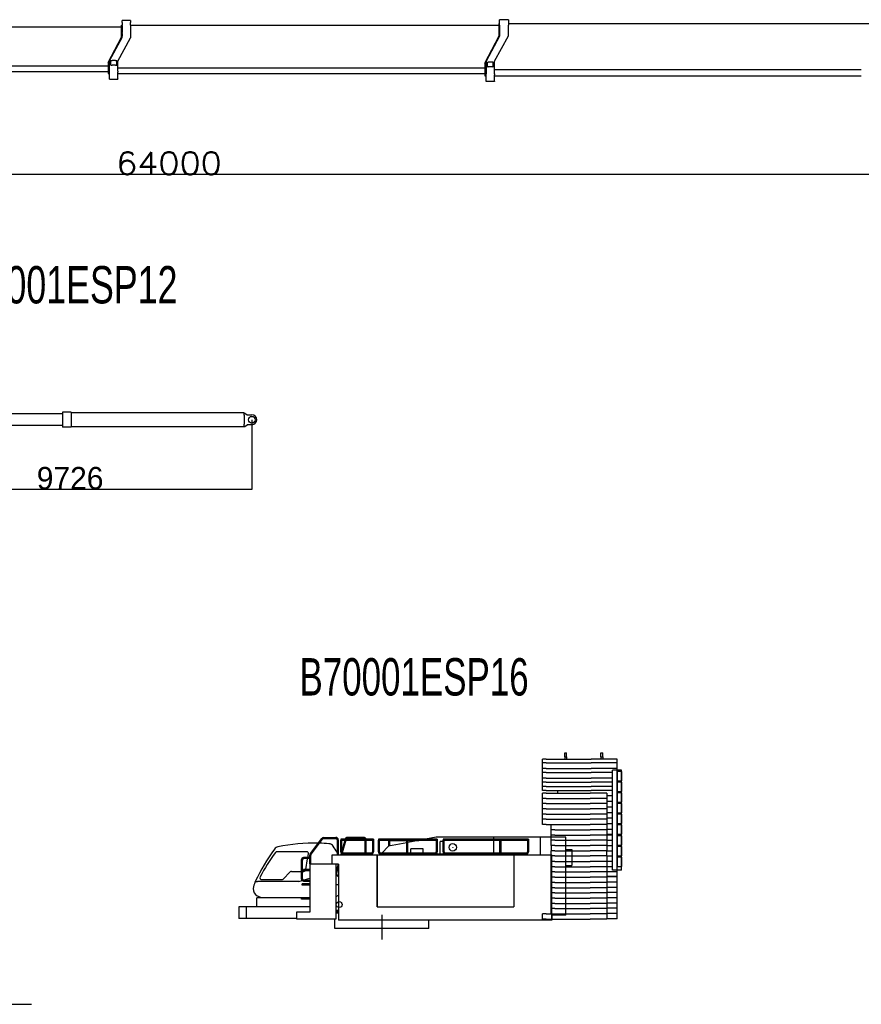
# Model space of a CAD drawing. Extents: x -4168 to 80734, y 199 to 57500.
# Tile 65 of 71: x 44434 to 66960, y 1080 to 27428. Entities that reach past the tile are written whole.
import ezdxf

# ---------------------------------------------------------------- set-up
doc = ezdxf.new("R2010")
doc.units = 0
doc.header["$PDMODE"] = 35
doc.layers.get('0').update_dxf_attribs({"linetype": 'CONTINUOUS'})
doc.layers.get('DEFPOINTS').update_dxf_attribs({"linetype": 'CONTINUOUS'})
doc.styles.add('MX_DIMTXSTY_2', font='txt.shx', dxfattribs={"width": 1.1, "bigfont": 'extfont.shx'})
doc.styles.add('MX_NOTE_STANDARD', font='txt.shx', dxfattribs={"bigfont": 'extfont.shx'})
doc.dimstyles.new('MXDIMSTYLE', dxfattribs={"dimtxt": 2.8, "dimasz": 2.5, "dimexe": 1, "dimexo": 0.5, "dimgap": 0.5, "dimtad": 1, "dimdsep": 46, "dimtxsty": 'MX_NOTE_STANDARD', "dimblk1": 'OPEN30', "dimblk2": 'OPEN30', "dimsah": 1, "dimcen": 2.5, "dimadec": 0, "dimazin": 0, "dimtfac": 1, "dimtmove": 0, "dimatfit": 3, "dimldrblk": 'OPEN30', "dimfxl": 1, "dimtzin": 0, "dimarcsym": 0})

# ---------------------------------------------------------------- blocks, each defined once
blk = doc.blocks.new('_OPEN30')
at = {"color": 0, "linetype": 'ByBlock', "lineweight": -2}
for p, q in [((-1, 0.267949), (0, 0)), ((0, 0), (-1, -0.267949)), ((0, 0), (-1, 0))]:
    blk.add_line(p, q, dxfattribs=at)
blk = doc.blocks.new('*D9')
at = {"color": 0, "linetype": 'Continuous', "lineweight": -2}
for p, q in [((40920.736606, 16723.112703), (40920.736606, 14853.584383)), ((50646.736911, 16723.112703), (50646.736911, 14853.584383)), ((50643.966911, 14854.584383), (40923.506606, 14854.584383))]:
    blk.add_line(p, q, dxfattribs=at)
at = {"layer": 'DEFPOINTS', "color": 0, "linetype": 'Continuous', "lineweight": 0}
for p in [(40920.736606, 16723.612703), (50646.736911, 16723.612703), (40920.736606, 14854.584383)]:
    blk.add_point(p, dxfattribs=at)
at = {"color": 0, "linetype": 'Continuous', "lineweight": -2, "xscale": 2.77, "yscale": 2.77, "zscale": 2.77, "rotation": 180}
blk.add_blockref('_OPEN30', (40920.736606, 14854.584383), dxfattribs=at)
at = {"color": 0, "linetype": 'Continuous', "lineweight": -2, "xscale": 2.77, "yscale": 2.77, "zscale": 2.77}
blk.add_blockref('_OPEN30', (50646.736911, 14854.584383), dxfattribs=at)
at = {"color": 0, "linetype": 'Continuous', "insert": (45783.736911, 15155.084383), "char_height": 600, "attachment_point": 5, "line_spacing_factor": 0.792857}
blk.add_mtext('\\A1;9726', dxfattribs=at)
blk = doc.blocks.new('*D8')
at = {"color": 0, "linetype": 'Continuous', "lineweight": -2}
for p, q in [((80430.452327, 27106.943203), (80430.452327, 23285.780361)), ((16430.452327, 25656.943203), (16430.452327, 23285.780361)), ((80427.682327, 23286.780361), (16433.222327, 23286.780361))]:
    blk.add_line(p, q, dxfattribs=at)
at = {"layer": 'DEFPOINTS', "color": 0, "linetype": 'Continuous', "lineweight": 0}
for p in [(80430.452327, 27107.443203), (16430.452327, 25657.443203), (16430.452327, 23286.780361)]:
    blk.add_point(p, dxfattribs=at)
at = {"color": 0, "linetype": 'Continuous', "lineweight": -2, "xscale": 2.77, "yscale": 2.77, "zscale": 2.77, "rotation": 180}
blk.add_blockref('_OPEN30', (16430.452327, 23286.780361), dxfattribs=at)
at = {"color": 0, "linetype": 'Continuous', "lineweight": -2, "xscale": 2.77, "yscale": 2.77, "zscale": 2.77}
blk.add_blockref('_OPEN30', (80430.452327, 23286.780361), dxfattribs=at)
at = {"color": 0, "linetype": 'Continuous', "insert": (48430.452327, 23587.280361), "char_height": 600, "attachment_point": 5, "line_spacing_factor": 0.792857, "style": 'MX_DIMTXSTY_2'}
blk.add_mtext('\\A1;64000', dxfattribs=at)

msp = doc.modelspace()

# ---------------------------------------------------------------- linework, layer by layer
at = {"color": 5, "linetype": 'Continuous'}
for p, q in [((47174.45, 27353.44), (47174.45, 27408.44)), ((47400.45, 27408.44), (47174.45, 27408.44)), ((47400.45, 27408.44), (47400.45, 27353.44)), ((57280.45, 27278.44), (57280.45, 27428.44)), ((57514.45, 27428.44), (57280.45, 27428.44)), ((57514.45, 27428.44), (57514.45, 27278.44)), ((37285.45, 27237.44), (47160.45, 27237.44)), ((47160.45, 27074.44), (47160.45, 27282.44)), ((47160.45, 27282.44), (47174.45, 27282.44)), ((47174.45, 27353.44), (47174.45, 27284.4)), ((47174.45, 27265.12), (47174.45, 27284.4)), ((47174.45, 27265.12), (47174.45, 27084.64)), ((47400.45, 27284.4), (47400.45, 27353.44)), ((47400.45, 27284.4), (47400.45, 27265.12)), ((47400.45, 27282.44), (57270.45, 27282.44)), ((47400.45, 27265.12), (47400.45, 27084.64)), ((57270.45, 27325.44), (57280.45, 27325.44)), ((57270.45, 27115.84), (57270.45, 27325.44)), ((57280.45, 27278.44), (57280.45, 26990.44)), ((57514.45, 27325.44), (67395.45, 27325.44)), ((57514.45, 26995.74), (57514.45, 27278.44)), ((46800.45, 26284.44), (47160.45, 26959.44)), ((47169.42, 26945.09), (46840.45, 26334.44)), ((47060.45, 26321.94), (47400.45, 26941.94)), ((47160.45, 26959.44), (47160.45, 27074.44)), ((47174.45, 26954.44), (47169.42, 26945.09)), ((47174.45, 27057.56), (47174.45, 27084.64)), ((47174.45, 27057.56), (47174.45, 26991.46)), ((47174.45, 26954.44), (47174.45, 26991.46)), ((47400.45, 27084.64), (47400.45, 27057.56)), ((47400.45, 27057.56), (47400.45, 26991.46)), ((47400.45, 26991.46), (47400.45, 26945.09)), ((47400.45, 26945.09), (47400.45, 26941.94)), ((56880.45, 26265.44), (57270.45, 27000.44)), ((57280.45, 26990.44), (56920.45, 26315.44)), ((57140.45, 26320.74), (57514.45, 26995.74)), ((57270.45, 27000.44), (57270.45, 27115.84)), ((36985.45, 26190.04), (46800.45, 26190.04)), ((46800.45, 26284.44), (46800.45, 26139.54)), ((46800.45, 26139.54), (46840.45, 26139.54)), ((46800.45, 26139.54), (46800.45, 25992.01)), ((46840.45, 26049.83), (46840.45, 26334.44)), ((46873.95, 26336.44), (46908.22, 26336.44)), ((46873.95, 26212.44), (46873.95, 26336.44)), ((46873.95, 26212.44), (46908.22, 26212.44)), ((46996.69, 26336.44), (46908.22, 26336.44)), ((46996.69, 26212.44), (46908.22, 26212.44)), ((46996.69, 26336.44), (47030.95, 26336.44)), ((46996.69, 26212.44), (47030.95, 26212.44)), ((47030.95, 26212.44), (47030.95, 26336.44)), ((47060.45, 26049.83), (47060.45, 26321.94)), ((47060.45, 26139.54), (56880.45, 26139.54)), ((56880.45, 26265.44), (56880.45, 26092.64)), ((56880.45, 26092.64), (56880.45, 25933.01)), ((56880.45, 26092.64), (56920.45, 26092.64)), ((56920.45, 26315.44), (56920.45, 25982.12)), ((56953.95, 26287.44), (56970.71, 26287.44)), ((56953.95, 26163.44), (56953.95, 26287.44)), ((56953.95, 26163.44), (56970.71, 26163.44)), ((57094.19, 26287.44), (56970.71, 26287.44)), ((57094.19, 26163.44), (56970.71, 26163.44)), ((57094.19, 26287.44), (57110.95, 26287.44)), ((57094.19, 26163.44), (57110.95, 26163.44)), ((57110.95, 26163.44), (57110.95, 26287.44)), ((57140.45, 25982.12), (57140.45, 26320.74)), ((57140.45, 26092.64), (66960.45, 26092.64)), ((36985.45, 26044.44), (46800.45, 26044.44)), ((46800.45, 25992.01), (46800.45, 25985.44)), ((46800.45, 25985.44), (46840.45, 25985.44)), ((46840.45, 26022.42), (46840.45, 26049.83)), ((46840.45, 25843.09), (46840.45, 26022.42)), ((46840.45, 25834.44), (46840.45, 25843.09)), ((46840.45, 25834.44), (47060.45, 25834.44)), ((47060.45, 26049.83), (47060.45, 26022.42)), ((47060.45, 25843.09), (47060.45, 26022.42)), ((47060.45, 25985.44), (56880.45, 25985.44)), ((47060.45, 25843.09), (47060.45, 25834.44)), ((56880.45, 25933.01), (56880.45, 25926.44)), ((56880.45, 25926.44), (56920.45, 25926.44)), ((56920.45, 25954.72), (56920.45, 25982.12)), ((56920.45, 25784.09), (56920.45, 25954.72)), ((57140.45, 25982.12), (57140.45, 25954.72)), ((57140.45, 25784.09), (57140.45, 25954.72)), ((57140.45, 25926.44), (66960.45, 25926.44)), ((56920.45, 25775.44), (56920.45, 25784.09)), ((57140.45, 25775.44), (56920.45, 25775.44)), ((57140.45, 25784.09), (57140.45, 25775.44))]:
    msp.add_line(p, q, dxfattribs=at)
at = {"color": 190, "linetype": 'Continuous'}
for p, q in [((45580.74, 16881.11), (41130.74, 16881.11)), ((45580.74, 16921.61), (45580.74, 16723.61)), ((45815.74, 16921.61), (45580.74, 16921.61)), ((45815.74, 16921.61), (45815.74, 16723.61)), ((50446.74, 16910.81), (45815.74, 16910.81)), ((50446.74, 16910.81), (50446.74, 16901.36)), ((50446.74, 16844.42), (50446.74, 16901.36)), ((50446.74, 16901.36), (50461.74, 16901.36)), ((50461.74, 16901.36), (50526.74, 16856.11)), ((45580.74, 16723.61), (45580.74, 16525.61)), ((45815.74, 16723.61), (45815.74, 16525.61)), ((50446.74, 16844.42), (50446.74, 16723.61)), ((50446.74, 16723.61), (50446.74, 16602.8)), ((50446.74, 16545.86), (50446.74, 16602.8)), ((50526.74, 16856.11), (50646.74, 16856.11)), ((45580.74, 16566.11), (41130.74, 16566.11)), ((45815.74, 16525.61), (45580.74, 16525.61)), ((50446.74, 16536.41), (45815.74, 16536.41)), ((50446.74, 16545.86), (50446.74, 16536.41)), ((50446.74, 16545.86), (50461.74, 16545.86)), ((50461.74, 16545.86), (50526.74, 16591.11)), ((50646.74, 16591.11), (50526.74, 16591.11))]:
    msp.add_line(p, q, dxfattribs=at)
at = {"color": 251, "linetype": 'Continuous'}
for p, q in [((59020.89, 7806.8), (59070.89, 7806.8)), ((59020.89, 7703.8), (59020.89, 7806.8)), ((59020.89, 7703.8), (59070.89, 7703.8)), ((59020.89, 7703.8), (59020.89, 7637.8)), ((59070.89, 7703.8), (59070.89, 7806.8)), ((59070.89, 7703.8), (59070.89, 7637.8)), ((59990.89, 7806.8), (60040.89, 7806.8)), ((59990.89, 7703.8), (59990.89, 7806.8)), ((59990.89, 7703.8), (60040.89, 7703.8)), ((59990.89, 7703.8), (59990.89, 7637.8)), ((60040.89, 7703.8), (60040.89, 7806.8)), ((60040.89, 7703.8), (60040.89, 7637.8)), ((58425.89, 7537.8), (58425.89, 7637.8)), ((58525.89, 7637.8), (58425.89, 7637.8)), ((58525.89, 7537.8), (58425.89, 7537.8)), ((58425.89, 7388.8), (58425.89, 7537.8)), ((58425.89, 7279.8), (58425.89, 7388.8)), ((58525.89, 7388.8), (58425.89, 7388.8)), ((58525.89, 7637.8), (59731.02, 7637.8)), ((58525.89, 7537.8), (59731.02, 7537.8)), ((58525.89, 7388.8), (59731.02, 7388.8)), ((59821.42, 7637.8), (59731.02, 7637.8)), ((59821.42, 7537.8), (59731.02, 7537.8)), ((59821.42, 7388.8), (59731.02, 7388.8)), ((60425.89, 7637.8), (59821.42, 7637.8)), ((60425.89, 7537.8), (59821.42, 7537.8)), ((60425.89, 7388.8), (59821.42, 7388.8)), ((60425.89, 7537.8), (60425.89, 7637.8)), ((60425.89, 7388.8), (60425.89, 7537.8)), ((60425.89, 7343.79), (60425.89, 7388.8)), ((58525.89, 7279.8), (58425.89, 7279.8)), ((58425.89, 7130.8), (58425.89, 7279.8)), ((58425.89, 7021.8), (58425.89, 7130.8)), ((58525.89, 7130.8), (58425.89, 7130.8)), ((58525.89, 7279.8), (59731.02, 7279.8)), ((58525.89, 7130.8), (59731.02, 7130.8)), ((59821.42, 7279.8), (59731.02, 7279.8)), ((59821.42, 7130.8), (59731.02, 7130.8)), ((60300.95, 7279.8), (59821.42, 7279.8)), ((60300.95, 7130.8), (59821.42, 7130.8)), ((60430.39, 7343.8), (60300.95, 7343.8)), ((60300.95, 4673.8), (60300.95, 7343.8)), ((60430.39, 4673.8), (60430.39, 7343.8)), ((60542.69, 7343.8), (60430.39, 7343.8)), ((60434.3, 7063.85), (60434.3, 7313.85)), ((60538.77, 7313.85), (60434.3, 7313.85)), ((60538.77, 7313.85), (60538.77, 7063.85)), ((60542.69, 4673.8), (60542.69, 7343.8)), ((58425.89, 6912.8), (58425.89, 7021.8)), ((58525.89, 7021.8), (58425.89, 7021.8)), ((58525.89, 6912.8), (58425.89, 6912.8)), ((58425.89, 6803.8), (58425.89, 6912.8)), ((58525.89, 7021.8), (59731.02, 7021.8)), ((58525.89, 6912.8), (59731.02, 6912.8)), ((59821.42, 7021.8), (59731.02, 7021.8)), ((59821.42, 6912.8), (59731.02, 6912.8)), ((60300.95, 7021.8), (59821.42, 7021.8)), ((60300.95, 6912.8), (59821.42, 6912.8)), ((60434.3, 7063.85), (60538.77, 7063.85)), ((60434.3, 6776.98), (60434.3, 7026.98)), ((60538.77, 7026.98), (60434.3, 7026.98)), ((60538.77, 7026.98), (60538.77, 6776.98)), ((58524.29, 6729.8), (58424.29, 6729.8)), ((58424.29, 6589.8), (58424.29, 6729.8)), ((58524.29, 6589.8), (58424.29, 6589.8)), ((58424.29, 6449.8), (58424.29, 6589.8)), ((58525.89, 6803.8), (58425.89, 6803.8)), ((58524.29, 6729.8), (59704.98, 6729.8)), ((58524.29, 6589.8), (59704.98, 6589.8)), ((58525.89, 6803.8), (59731.02, 6803.8)), ((58835.89, 6729.79), (58835.89, 6803.8)), ((59794.96, 6729.8), (59704.98, 6729.8)), ((59794.96, 6589.8), (59704.98, 6589.8)), ((59821.42, 6803.8), (59731.02, 6803.8)), ((60146.95, 6729.8), (59794.96, 6729.8)), ((60146.95, 6589.8), (59794.96, 6589.8)), ((60300.95, 6803.8), (59821.42, 6803.8)), ((60151.38, 6729.8), (60146.95, 6729.8)), ((60151.38, 6589.8), (60146.95, 6589.8)), ((60151.38, 6729.8), (60151.38, 6589.8)), ((60212.49, 6654.8), (60151.38, 6654.8)), ((60151.38, 6589.8), (60151.38, 6449.8)), ((60300.95, 6654.8), (60212.49, 6654.8)), ((60434.3, 6776.98), (60538.77, 6776.98)), ((60434.3, 6490.1), (60434.3, 6740.1)), ((60538.77, 6740.1), (60434.3, 6740.1)), ((60538.77, 6740.1), (60538.77, 6490.1)), ((58524.29, 6449.8), (58424.29, 6449.8)), ((58424.29, 6309.8), (58424.29, 6449.8)), ((58524.29, 6449.8), (59704.98, 6449.8)), ((59794.96, 6449.8), (59704.98, 6449.8)), ((60146.95, 6449.8), (59794.96, 6449.8)), ((60151.38, 6449.8), (60146.95, 6449.8)), ((60212.49, 6505.8), (60151.38, 6505.8)), ((60151.38, 6449.8), (60151.38, 6309.8)), ((60212.49, 6356.8), (60151.38, 6356.8)), ((60300.95, 6505.8), (60212.49, 6505.8)), ((60300.95, 6356.8), (60212.49, 6356.8)), ((60434.3, 6490.1), (60538.77, 6490.1)), ((60434.3, 6203.23), (60434.3, 6453.23)), ((60538.77, 6453.23), (60434.3, 6453.23)), ((60538.77, 6453.23), (60538.77, 6203.23)), ((58524.29, 6309.8), (58424.29, 6309.8)), ((58424.29, 6169.8), (58424.29, 6309.8)), ((58524.29, 6169.8), (58424.29, 6169.8)), ((58424.29, 6029.8), (58424.29, 6169.8)), ((58524.29, 6309.8), (59704.98, 6309.8)), ((58524.29, 6169.8), (59704.98, 6169.8)), ((59794.96, 6309.8), (59704.98, 6309.8)), ((59794.96, 6169.8), (59704.98, 6169.8)), ((60146.95, 6309.8), (59794.96, 6309.8)), ((60146.95, 6169.8), (59794.96, 6169.8)), ((60151.38, 6309.8), (60146.95, 6309.8)), ((60151.38, 6169.8), (60146.95, 6169.8)), ((60151.38, 6309.8), (60151.38, 6169.8)), ((60212.49, 6207.8), (60151.38, 6207.8)), ((60151.38, 6169.8), (60151.38, 6029.8)), ((60300.95, 6207.8), (60212.49, 6207.8)), ((60434.3, 6203.23), (60538.77, 6203.23)), ((60434.3, 5916.35), (60434.3, 6166.35)), ((60538.77, 6166.35), (60434.3, 6166.35)), ((60538.77, 6166.35), (60538.77, 5916.35)), ((58524.29, 6029.8), (58424.29, 6029.8)), ((58424.29, 5889.8), (58424.29, 6029.8)), ((58524.29, 5889.8), (58424.29, 5889.8)), ((58524.29, 6029.8), (59704.98, 6029.8)), ((58524.29, 5889.8), (59704.98, 5889.8)), ((58657.75, 5749.8), (58657.75, 5889.8)), ((59794.96, 6029.8), (59704.98, 6029.8)), ((59794.96, 5889.8), (59704.98, 5889.8)), ((60146.95, 6029.8), (59794.96, 6029.8)), ((60146.95, 5889.8), (59794.96, 5889.8)), ((60151.38, 6029.8), (60146.95, 6029.8)), ((60151.38, 5889.8), (60146.95, 5889.8)), ((60212.49, 6058.8), (60151.38, 6058.8)), ((60151.38, 6029.8), (60151.38, 5889.8)), ((60212.49, 5909.8), (60151.38, 5909.8)), ((60151.38, 5889.8), (60151.38, 5749.8)), ((60300.95, 6058.8), (60212.49, 6058.8)), ((60300.95, 5909.8), (60212.49, 5909.8)), ((60434.3, 5916.35), (60538.77, 5916.35)), ((60434.3, 5629.48), (60434.3, 5879.48)), ((60538.77, 5879.48), (60434.3, 5879.48)), ((60538.77, 5879.48), (60538.77, 5629.48)), ((58657.75, 5609.8), (58657.75, 5749.8)), ((58757.75, 5749.8), (58657.75, 5749.8)), ((58657.75, 5469.8), (58657.75, 5609.8)), ((58757.75, 5609.8), (58657.75, 5609.8)), ((58757.75, 5749.8), (59704.98, 5749.8)), ((58757.75, 5609.8), (59704.98, 5609.8)), ((59794.96, 5749.8), (59704.98, 5749.8)), ((59794.96, 5609.8), (59704.98, 5609.8)), ((60146.95, 5749.8), (59794.96, 5749.8)), ((60146.95, 5609.8), (59794.96, 5609.8)), ((60151.38, 5749.8), (60146.95, 5749.8)), ((60151.38, 5609.8), (60146.95, 5609.8)), ((60212.49, 5760.8), (60151.38, 5760.8)), ((60151.38, 5749.8), (60151.38, 5609.8)), ((60212.49, 5620.8), (60151.38, 5620.8)), ((60151.38, 5609.8), (60151.38, 5469.8)), ((60212.49, 5601.8), (60151.38, 5601.8)), ((60300.95, 5760.8), (60212.49, 5760.8)), ((60300.95, 5620.8), (60212.49, 5620.8)), ((60300.95, 5601.8), (60212.49, 5601.8)), ((60434.3, 5629.48), (60538.77, 5629.48)), ((60434.3, 5342.6), (60434.3, 5592.6)), ((60538.77, 5592.6), (60434.3, 5592.6)), ((60538.77, 5592.6), (60538.77, 5342.6)), ((58657.75, 5329.8), (58657.75, 5469.8)), ((58757.75, 5469.8), (58657.75, 5469.8)), ((58657.75, 5329.8), (58657.75, 5189.8)), ((58757.75, 5329.8), (58657.75, 5329.8)), ((58757.75, 5469.8), (59704.98, 5469.8)), ((58757.75, 5329.8), (59704.98, 5329.8)), ((59794.96, 5469.8), (59704.98, 5469.8)), ((59794.96, 5329.8), (59704.98, 5329.8)), ((60146.95, 5469.8), (59794.96, 5469.8)), ((60146.95, 5329.8), (59794.96, 5329.8)), ((60151.38, 5469.8), (60146.95, 5469.8)), ((60151.38, 5329.8), (60146.95, 5329.8)), ((60151.38, 5469.8), (60151.38, 5329.8)), ((60212.49, 5461.8), (60151.38, 5461.8)), ((60151.38, 5329.8), (60151.38, 5189.8)), ((60212.49, 5321.8), (60151.38, 5321.8)), ((60300.95, 5461.8), (60212.49, 5461.8)), ((60300.95, 5321.8), (60212.49, 5321.8)), ((60434.3, 5342.6), (60538.77, 5342.6)), ((60434.3, 5055.73), (60434.3, 5305.73)), ((60538.77, 5305.73), (60434.3, 5305.73)), ((60538.77, 5305.73), (60538.77, 5055.73)), ((58657.75, 5049.8), (58657.75, 5189.8)), ((58757.75, 5189.8), (58657.75, 5189.8)), ((58657.75, 4900.8), (58657.75, 5049.8)), ((58757.75, 5049.8), (58657.75, 5049.8)), ((58757.75, 5189.8), (59704.98, 5189.8)), ((58757.75, 5049.8), (59704.98, 5049.8)), ((59794.96, 5189.8), (59704.98, 5189.8)), ((59794.96, 5049.8), (59704.98, 5049.8)), ((60146.95, 5189.8), (59794.96, 5189.8)), ((60146.95, 5049.8), (59794.96, 5049.8)), ((60151.38, 5189.8), (60146.95, 5189.8)), ((60151.38, 5049.8), (60146.95, 5049.8)), ((60151.38, 5049.8), (60151.38, 5189.8)), ((60212.49, 5181.8), (60151.38, 5181.8)), ((60151.38, 5049.8), (60151.38, 4900.8)), ((60212.49, 5041.8), (60151.38, 5041.8)), ((60300.95, 5181.8), (60212.49, 5181.8)), ((60300.95, 5041.8), (60212.49, 5041.8)), ((60434.3, 5055.73), (60538.77, 5055.73)), ((60434.3, 4768.85), (60434.3, 5018.85)), ((60538.77, 5018.85), (60434.3, 5018.85)), ((60538.77, 5018.85), (60538.77, 4768.85)), ((58657.75, 4760.8), (58657.75, 4900.8)), ((58757.75, 4900.8), (58657.75, 4900.8)), ((58657.75, 4620.8), (58657.75, 4760.8)), ((58757.75, 4760.8), (58657.75, 4760.8)), ((58757.75, 4900.8), (59704.98, 4900.8)), ((58757.75, 4760.8), (59704.98, 4760.8)), ((59794.96, 4900.8), (59704.98, 4900.8)), ((59794.96, 4760.8), (59704.98, 4760.8)), ((60146.95, 4900.8), (59794.96, 4900.8)), ((60146.95, 4760.8), (59794.96, 4760.8)), ((60151.38, 4900.8), (60146.95, 4900.8)), ((60151.38, 4760.8), (60146.95, 4760.8)), ((60212.49, 4901.8), (60151.38, 4901.8)), ((60151.38, 4900.8), (60151.38, 4760.8)), ((60212.49, 4761.8), (60151.38, 4761.8)), ((60151.38, 4760.8), (60151.38, 4620.8)), ((60300.95, 4901.8), (60212.49, 4901.8)), ((60300.95, 4761.8), (60212.49, 4761.8)), ((60434.3, 4768.85), (60538.77, 4768.85)), ((58657.75, 4480.8), (58657.75, 4620.8)), ((58757.75, 4620.8), (58657.75, 4620.8)), ((58657.75, 4340.8), (58657.75, 4480.8)), ((58757.75, 4480.8), (58657.75, 4480.8)), ((58757.75, 4620.8), (59704.98, 4620.8)), ((58757.75, 4480.8), (59704.98, 4480.8)), ((59794.96, 4620.8), (59704.98, 4620.8)), ((59794.96, 4480.8), (59704.98, 4480.8)), ((60146.95, 4620.8), (59794.96, 4620.8)), ((60146.95, 4480.8), (59794.96, 4480.8)), ((60151.38, 4620.8), (60146.95, 4620.8)), ((60151.38, 4480.8), (60146.95, 4480.8)), ((60212.49, 4621.8), (60151.38, 4621.8)), ((60151.38, 4620.8), (60151.38, 4480.8)), ((60212.49, 4501.8), (60151.38, 4501.8)), ((60212.49, 4489.8), (60151.38, 4489.8)), ((60151.38, 4480.8), (60151.38, 4340.8)), ((60425.89, 4621.8), (60212.49, 4621.8)), ((60425.89, 4501.8), (60212.49, 4501.8)), ((60425.89, 4489.8), (60212.49, 4489.8)), ((60430.39, 4673.8), (60300.95, 4673.8)), ((60425.89, 4621.8), (60425.89, 4673.79)), ((60425.89, 4501.8), (60425.89, 4621.8)), ((60425.89, 4349.8), (60425.89, 4489.8)), ((60542.69, 4673.8), (60430.39, 4673.8)), ((58657.75, 4200.8), (58657.75, 4340.8)), ((58757.75, 4340.8), (58657.75, 4340.8)), ((58757.75, 4340.8), (59704.98, 4340.8)), ((59794.96, 4340.8), (59704.98, 4340.8)), ((60146.95, 4340.8), (59794.96, 4340.8)), ((60151.38, 4340.8), (60146.95, 4340.8)), ((60212.49, 4349.8), (60151.38, 4349.8)), ((60151.38, 4340.8), (60151.38, 4200.8)), ((60425.89, 4349.8), (60212.49, 4349.8)), ((60425.89, 4209.8), (60425.89, 4349.8)), ((58657.75, 4060.8), (58657.75, 4200.8)), ((58757.75, 4200.8), (58657.75, 4200.8)), ((58657.75, 3920.8), (58657.75, 4060.8)), ((58757.75, 4060.8), (58657.75, 4060.8)), ((58757.75, 4200.8), (59704.98, 4200.8)), ((58757.75, 4060.8), (59704.98, 4060.8)), ((59794.96, 4200.8), (59704.98, 4200.8)), ((59794.96, 4060.8), (59704.98, 4060.8)), ((60146.95, 4200.8), (59794.96, 4200.8)), ((60146.95, 4060.8), (59794.96, 4060.8)), ((60151.38, 4200.8), (60146.95, 4200.8)), ((60151.38, 4060.8), (60146.95, 4060.8)), ((60212.49, 4209.8), (60151.38, 4209.8)), ((60151.38, 4200.8), (60151.38, 4060.8)), ((60212.49, 4069.8), (60151.38, 4069.8)), ((60151.38, 4060.8), (60151.38, 3920.8)), ((60425.89, 4209.8), (60212.49, 4209.8)), ((60425.89, 4069.8), (60212.49, 4069.8)), ((60425.89, 4069.8), (60425.89, 4209.8)), ((60425.89, 3929.8), (60425.89, 4069.8)), ((58657.75, 3780.8), (58657.75, 3920.8)), ((58757.75, 3920.8), (58657.75, 3920.8)), ((58657.75, 3640.8), (58657.75, 3780.8)), ((58757.75, 3780.8), (58657.75, 3780.8)), ((58757.75, 3920.8), (59704.98, 3920.8)), ((58757.75, 3780.8), (59704.98, 3780.8)), ((59794.96, 3920.8), (59704.98, 3920.8)), ((59794.96, 3780.8), (59704.98, 3780.8)), ((60146.95, 3920.8), (59794.96, 3920.8)), ((60146.95, 3780.8), (59794.96, 3780.8)), ((60151.38, 3920.8), (60146.95, 3920.8)), ((60151.38, 3780.8), (60146.95, 3780.8)), ((60212.49, 3929.8), (60151.38, 3929.8)), ((60151.38, 3920.8), (60151.38, 3780.8)), ((60212.49, 3789.8), (60151.38, 3789.8)), ((60151.38, 3780.8), (60151.38, 3640.8)), ((60425.89, 3929.8), (60212.49, 3929.8)), ((60425.89, 3789.8), (60212.49, 3789.8)), ((60425.89, 3789.8), (60425.89, 3929.8)), ((60425.89, 3649.8), (60425.89, 3789.8)), ((58524.29, 3500.8), (58424.29, 3500.8)), ((58424.29, 3360.8), (58424.29, 3500.8)), ((58524.29, 3500.8), (59704.98, 3500.8)), ((58657.75, 3500.8), (58657.75, 3640.8)), ((58757.75, 3640.8), (58657.75, 3640.8)), ((58757.75, 3640.8), (59704.98, 3640.8)), ((59794.96, 3640.8), (59704.98, 3640.8)), ((59794.96, 3500.8), (59704.98, 3500.8)), ((60146.95, 3640.8), (59794.96, 3640.8)), ((60146.95, 3500.8), (59794.96, 3500.8)), ((60151.38, 3640.8), (60146.95, 3640.8)), ((60151.38, 3500.8), (60146.95, 3500.8)), ((60212.49, 3649.8), (60151.38, 3649.8)), ((60151.38, 3640.8), (60151.38, 3500.8)), ((60212.49, 3509.8), (60151.38, 3509.8)), ((60151.38, 3500.8), (60151.38, 3360.8)), ((60425.89, 3649.8), (60212.49, 3649.8)), ((60425.89, 3509.8), (60212.49, 3509.8)), ((60425.89, 3509.8), (60425.89, 3649.8)), ((60425.89, 3369.8), (60425.89, 3509.8)), ((58524.29, 3360.8), (58424.29, 3360.8)), ((58524.29, 3360.8), (59704.98, 3360.8)), ((59794.96, 3360.8), (59704.98, 3360.8)), ((60146.95, 3360.8), (59794.96, 3360.8)), ((60151.38, 3360.8), (60146.95, 3360.8)), ((60212.49, 3369.8), (60151.38, 3369.8)), ((60425.89, 3369.8), (60212.49, 3369.8))]:
    msp.add_line(p, q, dxfattribs=at)
at = {"color": 40, "linetype": 'Continuous'}
for p, q in [((52569.69, 5544.4), (52896.09, 5544.4)), ((53645.89, 5544.4), (53203.87, 5544.4)), ((55581.19, 5556.8), (55293.54, 5500.8)), ((57127.89, 5556.8), (55581.19, 5556.8)), ((57127.89, 5500.8), (57127.89, 5556.8)), ((58369.89, 5556.8), (57127.89, 5556.8)), ((58369.89, 5079.8), (58369.89, 5556.8)), ((59050.89, 5556.8), (58369.89, 5556.8)), ((59050.89, 3461.8), (59050.89, 5556.8)), ((52213.81, 5112.29), (52518.81, 5518.96)), ((52235.57, 5095.97), (52540.57, 5502.64)), ((52569.69, 5517.2), (52896.09, 5517.2)), ((52932.49, 5480.8), (52932.49, 5079.8)), ((52959.69, 5480.8), (52959.69, 5079.8)), ((53027.19, 5500.8), (53027.19, 5473.8)), ((53904.79, 5500.8), (53027.19, 5500.8)), ((53027.19, 5160.8), (53027.19, 5473.8)), ((53040.79, 5473.8), (53027.19, 5473.8)), ((53890.79, 5473.8), (53040.79, 5473.8)), ((53054.39, 5160.8), (53054.39, 5473.8)), ((53054.79, 5473.6), (53054.59, 5473.8)), ((53054.79, 5163.8), (53054.79, 5473.6)), ((53054.79, 5473.6), (53877.19, 5473.6)), ((53135.85, 5473.59), (53054.79, 5182.32)), ((53164.08, 5473.59), (53068.93, 5131.69)), ((53645.89, 5517.2), (53203.87, 5517.2)), ((53682.29, 5124.39), (53682.29, 5473.59)), ((53709.49, 5124.39), (53709.49, 5473.59)), ((53877.19, 5473.8), (53877.19, 5160.8)), ((53904.39, 5473.8), (53890.79, 5473.8)), ((53904.39, 5500.4), (53904.79, 5500.8)), ((53904.39, 5500.8), (53904.39, 5473.8)), ((53904.39, 5473.8), (53904.39, 5160.8)), ((53904.79, 5500.8), (53904.79, 5163.8)), ((55611.99, 5500.8), (54034.79, 5500.8)), ((54034.79, 5500.8), (54034.79, 5473.8)), ((54034.79, 5160.8), (54034.79, 5473.8)), ((54048.39, 5473.8), (54034.79, 5473.8)), ((54808.39, 5473.8), (54048.39, 5473.8)), ((54061.99, 5160.8), (54061.99, 5473.8)), ((54061.99, 5473.6), (54794.79, 5473.6)), ((54130.98, 5124.4), (54309.89, 5309.3)), ((54794.79, 5403.7), (54309.89, 5309.3)), ((54315.29, 5310.35), (54315.29, 5473.59)), ((54335.49, 5473.6), (54342.49, 5466.6)), ((54342.49, 5466.6), (54794.79, 5466.6)), ((54342.49, 5315.64), (54342.49, 5466.6)), ((54794.79, 5124.4), (54794.79, 5473.8)), ((55598.39, 5473.8), (54808.39, 5473.8)), ((54821.99, 5124.4), (54821.99, 5473.8)), ((54821.99, 5473.6), (55584.79, 5473.6)), ((55153.82, 5473.6), (54821.99, 5408.99)), ((54821.99, 5466.6), (55117.88, 5466.6)), ((55584.79, 5473.8), (55584.79, 5160.8)), ((55611.99, 5473.8), (55598.39, 5473.8)), ((55611.99, 5500.8), (55611.99, 5160.8)), ((55687.89, 5099.8), (55687.89, 5438.1)), ((55764.79, 5438.1), (55687.89, 5438.1)), ((58051.99, 5500.8), (55764.79, 5500.8)), ((55764.79, 5500.8), (55764.79, 5473.8)), ((55764.79, 5160.8), (55764.79, 5473.8)), ((55778.39, 5473.8), (55764.79, 5473.8)), ((57303.39, 5473.8), (55778.39, 5473.8)), ((55791.99, 5160.8), (55791.99, 5473.8)), ((55791.99, 5473.6), (57289.79, 5473.6)), ((57127.89, 5124.4), (57127.89, 5473.6)), ((57289.79, 5124.4), (57289.79, 5473.8)), ((58038.39, 5473.8), (57303.39, 5473.8)), ((57316.99, 5124.4), (57316.99, 5473.8)), ((57316.99, 5473.6), (58024.79, 5473.6)), ((58024.79, 5473.8), (58024.79, 5160.8)), ((58051.99, 5473.8), (58038.39, 5473.8)), ((58051.99, 5500.8), (58051.99, 5160.8)), ((52113.59, 5163.3), (51317.35, 5163.3)), ((52145.16, 5004.39), (52162.83, 5104.61)), ((52201.09, 5004.4), (52201.09, 5074.13)), ((52228.29, 4837.8), (52228.29, 5074.13)), ((52795.69, 5079.8), (54003.89, 5079.8)), ((52795.69, 4830.8), (52795.69, 5079.8)), ((53038.66, 5124.37), (53026.25, 5079.79)), ((53054.39, 5163.8), (53054.79, 5163.8)), ((53061.34, 5104.43), (53054.49, 5079.79)), ((53840.79, 5124.4), (53090.79, 5124.4)), ((53840.79, 5097.2), (53090.79, 5097.2)), ((53682.29, 5079.79), (53682.29, 5097.19)), ((53709.49, 5079.79), (53709.49, 5097.19)), ((53904.79, 5163.8), (53904.39, 5163.8)), ((54003.89, 3686.8), (54003.89, 5079.8)), ((54005.89, 5061.8), (54003.89, 5061.8)), ((54005.89, 5079.8), (54005.89, 3689.8)), ((54005.89, 5079.8), (57660.89, 5079.8)), ((54087.83, 5079.8), (54104.66, 5097.2)), ((54794.79, 5124.4), (54098.39, 5124.4)), ((55548.39, 5097.2), (54098.39, 5097.2)), ((54808.39, 5110.8), (54794.79, 5124.4)), ((54808.39, 5110.8), (54821.99, 5124.4)), ((55548.39, 5124.4), (54821.99, 5124.4)), ((55234.89, 5244.8), (54906.89, 5244.8)), ((54906.89, 5124.4), (54906.89, 5244.8)), ((54906.89, 5079.8), (54906.89, 5097.2)), ((55234.89, 5124.4), (55234.89, 5244.8)), ((55234.89, 5079.8), (55234.89, 5097.2)), ((55810.39, 5099.8), (55571.89, 5099.8)), ((55571.89, 5079.8), (55571.89, 5099.8)), ((55783.89, 5099.8), (55783.89, 5115.36)), ((57289.79, 5124.4), (55828.39, 5124.4)), ((57988.39, 5097.2), (55828.39, 5097.2)), ((55899.89, 5079.8), (55899.89, 5097.2)), ((56571.89, 5079.8), (56571.89, 5097.2)), ((56899.89, 5079.8), (56899.89, 5097.2)), ((57127.89, 5079.8), (57127.89, 5097.2)), ((57303.39, 5110.8), (57289.79, 5124.4)), ((57303.39, 5110.8), (57316.99, 5124.4)), ((57988.39, 5124.4), (57316.99, 5124.4)), ((57660.89, 5079.8), (57660.89, 3686.8)), ((57660.89, 5079.8), (58675.89, 5079.8)), ((58675.89, 3329.8), (58675.89, 5079.8)), ((59050.89, 5224.3), (59211.59, 5224.3)), ((59211.59, 5224.3), (59211.59, 4793.1)), ((51971.09, 4940.8), (51971.09, 4440.8)), ((51998.29, 4940.8), (51998.29, 4440.8)), ((52201.09, 5004.4), (52034.69, 5004.4)), ((52201.09, 4977.2), (52034.69, 4977.2)), ((52089.14, 4686.69), (52140.36, 4977.19)), ((52197.59, 4837.8), (52197.59, 3542.8)), ((52197.59, 4837.8), (52795.69, 4837.8)), ((52214.69, 4990.8), (52201.09, 5004.4)), ((52214.69, 4990.8), (52201.09, 4977.2)), ((52201.09, 4837.8), (52201.09, 4977.2)), ((52968.69, 4830.8), (52795.69, 4830.8)), ((52907.59, 3367.8), (52907.59, 4830.8)), ((52956.95, 4830.79), (52907.59, 4653.41)), ((52968.69, 4771.5), (52916.94, 4585.56)), ((52968.69, 4830.8), (52968.69, 3329.8)), ((54003.89, 4993.04), (54005.89, 4995.11)), ((59050.89, 4793.1), (59211.59, 4793.1)), ((51482.28, 4431.94), (51672.99, 4622.65)), ((51708.34, 4637.3), (51971.08, 4637.3)), ((51998.28, 4637.3), (52038.48, 4637.3)), ((52028.69, 4651.7), (52028.69, 4686.7)), ((52197.59, 4686.7), (52028.69, 4686.7)), ((52197.59, 4651.7), (52028.69, 4651.7)), ((52907.58, 4682.02), (52916.31, 4684.75)), ((52947.24, 4694.44), (52968.68, 4701.15)), ((52952, 4539.4), (52968.69, 4539.4)), ((52952, 4512.2), (52968.69, 4512.2)), ((50741.05, 4367.3), (50796.24, 4367.3)), ((51902.46, 4367.3), (50796.24, 4367.3)), ((50914.79, 4417.3), (51446.92, 4417.3)), ((51902.46, 4367.3), (51990.65, 4394.91)), ((52197.59, 4306.7), (51998.69, 4306.7)), ((51998.69, 4271.7), (51998.69, 4306.7)), ((52197.59, 4271.7), (51998.69, 4271.7)), ((52025.07, 4405.69), (52197.58, 4459.71)), ((52034.69, 4404.4), (52197.59, 4404.4)), ((52034.69, 4377.2), (52197.59, 4377.2)), ((52907.59, 4290.1), (52968.69, 4290.1)), ((50793.67, 3985.89), (50820.23, 3971.89)), ((52907.59, 3963.05), (52968.69, 4003.97)), ((50785.89, 3685.3), (50785.89, 3927.3)), ((52197.58, 3927.3), (50785.89, 3927.3)), ((50960.1, 3937.3), (52197.58, 3937.3)), ((52197.59, 3926.7), (51972.69, 3926.7)), ((51972.69, 3891.7), (51972.69, 3926.7)), ((52197.59, 3891.7), (51972.69, 3891.7)), ((54005.89, 3689.8), (54005.89, 3686.8)), ((54005.89, 3689.8), (57660.89, 3689.8)), ((50295.89, 3685.3), (50295.89, 3378.8)), ((50495.89, 3685.3), (50295.89, 3685.3)), ((50495.89, 3685.3), (50495.89, 3378.8)), ((52197.59, 3685.3), (50495.89, 3685.3)), ((51847.59, 3542.8), (51847.59, 3367.8)), ((52197.59, 3542.8), (51847.59, 3542.8)), ((52968.69, 3589.8), (52907.59, 3589.8)), ((52968.69, 3551.8), (52907.59, 3551.8)), ((52968.69, 3515.8), (52907.59, 3515.8)), ((52919.24, 3515.8), (52919.24, 3551.8)), ((54003.89, 3686.8), (57660.89, 3686.8)), ((54125.89, 3474.37), (54125.89, 2812.23)), ((59050.89, 3461.8), (58675.89, 3461.8)), ((58676.59, 3461.79), (58676.59, 3329.8)), ((50495.89, 3378.8), (50295.89, 3378.8)), ((51847.59, 3378.8), (50495.89, 3378.8)), ((51847.59, 3367.8), (52907.59, 3367.8)), ((52866.79, 3104.8), (52866.79, 3367.79)), ((58676.59, 3329.8), (52968.69, 3329.8)), ((55384.99, 3104.8), (55384.99, 3329.79)), ((55384.99, 3104.8), (52866.79, 3104.8))]:
    msp.add_line(p, q, dxfattribs=at)
at = {"color": 104, "linetype": 'Continuous'}
msp.add_line((34374.7, 1079.8), (44751.06, 1079.8), dxfattribs=at)
at = {"color": 190, "linetype": 'Continuous'}
msp.add_circle((50646.74, 16723.61), 90, dxfattribs=at)
at = {"color": 50, "linetype": 'Continuous'}
for centre, radius in [((56025.89, 5279.8), 99), ((52985.89, 3749.8), 81)]:
    msp.add_circle(centre, radius, dxfattribs=at)
at = {"color": 190, "linetype": 'Continuous'}
msp.add_arc((50646.74, 16723.61), 132.5, 270, 90, dxfattribs=at)
at = {"color": 40, "linetype": 'Continuous'}
for centre, radius, start, end in [((52569.69, 5480.8), 63.6, 90, 143.130102), ((52896.09, 5480.8), 63.6, 0, 90), ((53203.87, 5480.8), 63.6, 90, 161.671456), ((53645.89, 5480.8), 63.6, 18.326604, 90), ((51376.74, 5145.01), 150, 101.436044, 143.49434), ((52338.37, 391.3), 5000, 89.035493, 101.436044), ((52338.37, 391.3), 5000, 85.702639, 88.651614), ((52569.69, 5480.8), 36.4, 90, 143.130102), ((52701.79, 5227.66), 150, 34.050689, 85.702639), ((48675.12, 2506.45), 5009.94, 31.811884, 34.050703), ((52896.09, 5480.8), 36.4, 0, 90), ((53203.87, 5480.8), 36.4, 90, 146.670674), ((53645.89, 5480.8), 36.4, 33.325476, 90), ((55275.13, 2259.74), 4999.97, 143.494309, 155.069892), ((55243.39, 2218.27), 4928, 143.59529, 152.544874), ((51317.35, 5113.3), 50, 90, 143.59529), ((52113.59, 5113.3), 50, 350, 90), ((52264.69, 5074.13), 63.6, 143.130102, 180), ((52264.69, 5074.13), 36.4, 143.130102, 180), ((48674.52, 2506.08), 5010.65, 30.907145, 31.216771), ((53090.79, 5160.8), 63.6, 180, 270), ((53090.79, 5160.8), 36.4, 180, 270), ((53840.79, 5160.8), 63.6, 270, 0), ((53840.79, 5160.8), 36.4, 270, 0), ((54098.39, 5160.8), 63.6, 180, 270), ((54098.39, 5160.8), 36.4, 180, 270), ((55548.39, 5160.8), 63.6, 270, 0), ((55548.39, 5160.8), 36.4, 270, 0), ((55828.39, 5160.8), 63.6, 180, 270), ((55828.39, 5160.8), 36.4, 180, 270), ((57988.39, 5160.8), 63.6, 270, 0), ((57988.39, 5160.8), 36.4, 270, 0), ((52034.69, 4940.8), 63.6, 90, 180), ((52034.69, 4940.8), 36.4, 90, 180), ((50914.79, 4467.3), 50, 152.544874, 270), ((51708.34, 4587.3), 50, 90, 135), ((52038.48, 4687.3), 50, 270, 314.602072), ((52952, 4575.8), 63.6, 225.704418, 270), ((52952, 4575.8), 36.4, 164.447665, 270), ((51185.89, 4137.99), 500, 155.330006, 175.251757), ((55275.31, 2259.66), 5000.17, 155.069863, 155.329986), ((51446.92, 4467.3), 50, 270, 315), ((52034.69, 4440.8), 63.6, 180, 270), ((52034.69, 4440.8), 36.4, 180, 270), ((50886.92, 4162.83), 200, 175.251873, 242.210895), ((50960.1, 4237.3), 300, 242.21107, 269.999927)]:
    msp.add_arc(centre, radius, start, end, dxfattribs=at)
at = {"color": 20, "linetype": 'Continuous'}
for p in [(50646.74, 16723.61), (56025.89, 5279.8), (52985.89, 3749.8), (54125.89, 3104.8)]:
    msp.add_point(p, dxfattribs=at)

# ---------------------------------------------------------------- texts
at = {"color": 7, "linetype": 'Continuous', "char_height": 1000, "attachment_point": 1}
for s, insert in [('\\W0.715799;\\A1;B70001ESP12', (42377.33, 20835.5)), ('\\W0.699153;\\A1;B70001ESP16', (51923.05, 10343.57))]:
    msp.add_mtext(s, dxfattribs=dict(at, insert=insert))

# ---------------------------------------------------------------- dimensions: what is measured, and where the dimension line sits
at = {"color": 7, "linetype": 'Continuous'}
for base, p1, p2, override, picture, middle in [((16430.45, 23286.78), (80430.45, 27107.44), (16430.45, 25657.44), {"dimtxt": 600, "dimasz": 2.77, "dimdec": 1, "dimtxsty": 'MX_DIMTXSTY_2', "dimtzin": 8}, '*D8', (48430.45, 23286.78)), ((40920.74, 14854.58), (50646.74, 16723.61), (40920.74, 16723.61), {"dimtxt": 600, "dimasz": 2.77, "dimdec": 1, "dimtzin": 8}, '*D9', (45783.74, 14854.58))]:
    dim = msp.add_linear_dim(base=base, p1=p1, p2=p2, text='\\A1;<>', dimstyle='MXDIMSTYLE', override=override, dxfattribs=at)
    dim.commit()
    dim.dimension.update_dxf_attribs({"geometry": picture, "text_midpoint": middle, "dimtype": 160})

doc.saveas('drawing.dxf')
